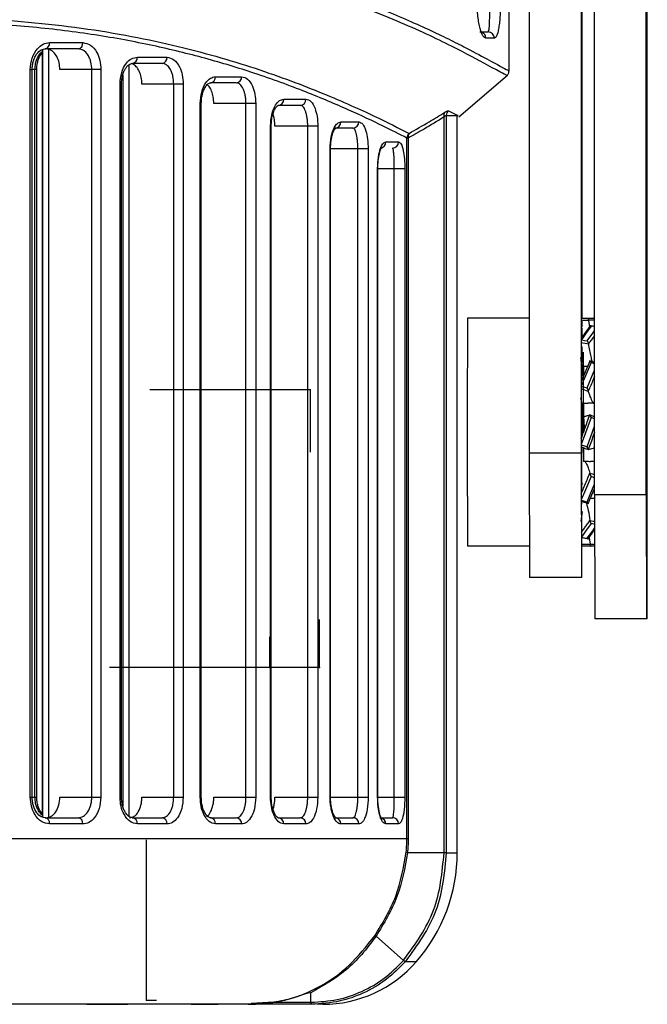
# Model space of a CAD drawing. Header units: millimetres. Extents: x -247 to 109, y -16 to 256.
# Tile 11 of 13: x 51 to 81, y 60 to 108. Entities that reach past the tile are written whole.
import ezdxf

# ---------------------------------------------------------------- set-up
doc = ezdxf.new("R2010")
doc.units = ezdxf.units.MM
doc.header["$PDSIZE"] = -1

msp = doc.modelspace()

# ---------------------------------------------------------------- linework, layer by layer
at = {"color": 7, "linetype": 'Continuous', "lineweight": 25}
for p, q in [((78.602, 84.907), (78.602, 173.907)), ((81.102, 84.907), (81.102, 173.907)), ((81.152, 84.907), (81.152, 173.907)), ((75.455, 137.407), (75.455, 86.907)), ((77.955, 137.407), (77.955, 86.907)), ((77.999, 137.407), (77.999, 93.407)), ((74.477, 105.347), (74.477, 135.407)), ((73.068, 107.222), (73.472, 107.222)), ((73.769, 106.922), (73.363, 106.922)), ((52.299, 106.704), (53.899, 106.704)), ((51.939, 106.364), (51.939, 69.348)), ((51.952, 106.367), (51.952, 69.345)), ((53.678, 106.404), (52.086, 106.404)), ((52.243, 106.385), (52.243, 69.342)), ((56.536, 106.003), (57.968, 106.003)), ((56.12, 105.616), (56.12, 69.394)), ((57.728, 105.703), (56.303, 105.703)), ((51.369, 70.307), (51.369, 105.404)), ((51.369, 105.404), (51.46, 105.404)), ((51.46, 70.307), (51.46, 105.404)), ((51.681, 105.404), (51.46, 105.404)), ((51.592, 70.307), (51.592, 105.404)), ((51.681, 70.307), (51.681, 105.404)), ((54.776, 105.404), (52.797, 105.404)), ((54.339, 70.307), (54.339, 105.404)), ((54.776, 105.404), (54.776, 70.307)), ((55.829, 105.136), (55.829, 69.874)), ((60.311, 105.061), (61.57, 105.061)), ((72.059, 103.133), (74.398, 105.142)), ((55.699, 70.307), (55.699, 104.703)), ((55.699, 104.703), (55.77, 104.703)), ((55.77, 70.307), (55.77, 104.703)), ((58.751, 104.703), (56.756, 104.703)), ((58.294, 70.307), (58.294, 104.703)), ((58.751, 104.703), (58.751, 70.307)), ((61.313, 104.761), (60.06, 104.761)), ((59.571, 70.307), (59.571, 103.761)), ((59.571, 103.761), (59.623, 103.761)), ((59.623, 70.307), (59.623, 103.761)), ((62.253, 103.761), (60.228, 103.761)), ((61.779, 70.307), (61.779, 103.761)), ((62.253, 103.761), (62.253, 70.307)), ((64.402, 103.678), (63.334, 103.678)), ((63.601, 103.978), (64.674, 103.978)), ((71.34, 67.621), (71.34, 103.119)), ((71.447, 103.192), (71.447, 67.621)), ((71.447, 103.192), (71.923, 103.188)), ((71.447, 103.192), (72.002, 103.19)), ((71.552, 103.418), (72.002, 103.19)), ((71.977, 67.621), (71.977, 103.188)), ((72.021, 103.187), (71.977, 103.186)), ((72.012, 103.188), (72.002, 103.19)), ((62.964, 70.307), (62.964, 102.678)), ((62.964, 102.678), (63, 102.678)), ((63, 70.307), (63, 102.678)), ((65.248, 102.678), (63.174, 102.678)), ((64.76, 70.307), (64.76, 102.678)), ((65.248, 102.678), (65.248, 70.307)), ((66.363, 102.881), (67.227, 102.881)), ((66.943, 102.581), (66.083, 102.581)), ((68.525, 101.914), (69.143, 101.914)), ((69.548, 68.307), (69.548, 102.102)), ((69.611, 102.102), (69.548, 102.102)), ((69.611, 102.102), (69.611, 68.307)), ((65.84, 70.307), (65.84, 101.581)), ((67.678, 101.581), (65.84, 101.581)), ((65.862, 70.307), (65.862, 101.581)), ((67.179, 70.307), (67.179, 101.581)), ((67.678, 101.581), (67.678, 70.307)), ((68.133, 70.307), (68.133, 100.614)), ((69.448, 100.614), (68.133, 100.614)), ((68.144, 70.307), (68.144, 100.614)), ((68.94, 70.307), (68.94, 100.614)), ((69.448, 100.614), (69.448, 70.307)), ((75.455, 93.407), (72.477, 93.407)), ((77.976, 93.407), (78.602, 93.407)), ((77.999, 93.306), (77.999, 92.992)), ((78.314, 93.305), (78.361, 93.001)), ((78.399, 93.047), (77.97, 92.456)), ((77.999, 92.943), (77.999, 92.497)), ((78.602, 93.011), (78.367, 93.053)), ((77.999, 92.04), (77.999, 91.242)), ((78.071, 90.563), (77.942, 91.506)), ((78.38, 91.339), (77.965, 90.35)), ((78.602, 91.274), (78.369, 91.347)), ((78.385, 91.353), (78.38, 91.34)), ((77.999, 91.187), (77.999, 91.079)), ((77.999, 90.842), (77.999, 90.638)), ((78.07, 91.098), (78.069, 90.615)), ((78.07, 91.098), (78.278, 91.098)), ((78.076, 90.615), (78.069, 90.615)), ((78.069, 90.615), (78.069, 90.599)), ((78.069, 89.008), (77.942, 89.563)), ((78.067, 89.316), (78.275, 89.316)), ((78.548, 89.316), (78.602, 89.316)), ((77.999, 89.176), (77.999, 88.626)), ((78.136, 88.657), (78.067, 88.657)), ((78.068, 88.657), (78.068, 88.354)), ((78.085, 87.907), (78.085, 88.669)), ((78.086, 88.535), (78.109, 88.008)), ((78.427, 88.725), (78.375, 88.744)), ((77.999, 88.185), (77.999, 87.704)), ((78.602, 87.901), (78.572, 87.818)), ((77.969, 87.181), (77.973, 85.138)), ((77.981, 85.165), (77.985, 87.172)), ((77.999, 87.18), (77.999, 86.907)), ((78.159, 87.123), (78.305, 87.07)), ((78.548, 87.157), (78.602, 87.157)), ((75.455, 86.907), (77.955, 86.907)), ((75.455, 86.907), (75.47, 80.907)), ((77.955, 86.907), (77.97, 80.907)), ((78.137, 86.498), (78.067, 86.498)), ((78.602, 86.498), (78.41, 86.498)), ((77.989, 85.47), (78.02, 85.395)), ((78.304, 84.477), (78.602, 85.194)), ((77.966, 84.577), (78.314, 84.468)), ((77.999, 84.624), (77.975, 84.445)), ((77.998, 84.483), (77.998, 84.605)), ((78.403, 84.717), (78.413, 84.717)), ((78.602, 84.717), (78.413, 84.717)), ((78.602, 84.907), (81.102, 84.907)), ((78.602, 84.907), (78.617, 78.907)), ((81.102, 84.907), (81.117, 78.907)), ((81.137, 78.907), (81.152, 84.907)), ((78.015, 84.089), (77.945, 83.604)), ((78.298, 84.462), (78.303, 84.474)), ((78.305, 84.484), (78.327, 84.557)), ((77.997, 83.659), (77.997, 83.795)), ((78.296, 82.768), (78.603, 83.196)), ((77.972, 82.826), (78.327, 82.762)), ((78.344, 82.814), (78.386, 82.51)), ((75.46, 82.407), (72.477, 82.407)), ((78.604, 82.407), (77.979, 82.407)), ((77.985, 80.907), (75.47, 80.907)), ((81.137, 78.907), (78.617, 78.907)), ((51.369, 70.307), (51.46, 70.307)), ((51.46, 70.307), (51.681, 70.307)), ((52.797, 70.307), (54.776, 70.307)), ((55.699, 70.307), (55.77, 70.307)), ((56.756, 70.307), (58.751, 70.307)), ((59.571, 70.307), (59.623, 70.307)), ((60.228, 70.307), (62.253, 70.307)), ((62.964, 70.307), (63, 70.307)), ((63.174, 70.307), (65.248, 70.307)), ((65.84, 70.307), (67.678, 70.307)), ((68.133, 70.307), (69.448, 70.307)), ((52.086, 69.307), (53.678, 69.307)), ((53.899, 69.007), (52.299, 69.007)), ((56.303, 69.307), (57.728, 69.307)), ((57.968, 69.007), (56.536, 69.007)), ((60.06, 69.307), (61.313, 69.307)), ((61.57, 69.007), (60.311, 69.007)), ((63.334, 69.307), (64.402, 69.307)), ((64.674, 69.007), (63.601, 69.007)), ((66.083, 69.307), (66.943, 69.307)), ((67.227, 69.007), (66.363, 69.007)), ((68.235, 69.307), (68.85, 69.307)), ((69.143, 69.007), (68.525, 69.007)), ((-53.707, 68.307), (69.611, 68.307)), ((71.34, 67.621), (69.574, 67.621)), ((71.447, 67.621), (71.925, 67.621)), ((69.384, 62.426), (68.056, 63.588)), ((69.472, 62.366), (70.009, 62.366)), ((64.915, 60.405), (64.913, 60.865)), ((63.118, 60.405), (62.033, 60.349)), ((63.118, 60.405), (64.915, 60.405)), ((55.533, 60.307), (49.668, 60.307)), ((54.785, 60.313), (55.922, 60.313)), ((59.493, 60.307), (56.055, 60.307)), ((59.685, 60.313), (60.39, 60.313)), ((64.916, 60.307), (60.341, 60.307)), ((65.485, 60.307), (65.194, 60.307))]:
    msp.add_line(p, q, dxfattribs=at)
at = {"color": 7, "linetype": 'Continuous'}
for p, q in [((78.077, 87.907), (78.077, 91.775)), ((64.877, 89.957), (57.142, 89.957)), ((64.877, 89.957), (64.883, 86.94)), ((65.327, 76.557), (65.335, 78.874)), ((62.927, 76.557), (62.936, 78.039)), ((62.927, 76.557), (55.192, 76.557)), ((65.327, 76.557), (57.592, 76.557)), ((56.977, 60.507), (56.977, 68.243)), ((56.977, 60.507), (57.465, 60.507))]:
    msp.add_line(p, q, dxfattribs=at)
at = {"color": 7, "linetype": 'Continuous', "lineweight": 25, "flags": 128}
for points in [[(78.314, 93.305), (78.154, 93.306), (78.05, 93.306), (77.975, 93.307)], [(78.443, 93.025), (78.176, 92.656), (77.969, 92.372)], [(78.247, 92.316), (78.515, 92.684), (78.602, 92.805)], [(78.602, 92.996), (78.567, 93.002), (78.443, 93.025)], [(77.969, 92.366), (78.123, 92.339), (78.247, 92.316)], [(78.307, 92.163), (78.147, 92.193), (78.044, 92.212), (77.969, 92.226)], [(78.438, 91.271), (78.171, 90.633), (77.965, 90.141)], [(78.602, 91.22), (78.562, 91.232), (78.438, 91.271)], [(77.972, 90.516), (77.974, 90.961), (77.977, 91.157)], [(77.977, 91.157), (77.98, 90.961), (77.982, 90.526)], [(78.243, 90.044), (78.51, 90.682), (78.602, 90.902)], [(77.965, 90.131), (78.119, 90.082), (78.243, 90.044)], [(78.303, 89.881), (78.143, 89.932), (78.04, 89.965), (77.965, 89.988)], [(78.067, 89.316), (78.067, 89.236), (78.067, 89.155), (78.067, 89.073), (78.067, 88.99), (78.067, 88.908), (78.067, 88.825), (78.067, 88.741), (78.067, 88.657)], [(77.984, 89.221), (77.985, 88.472), (77.985, 87.66)], [(78.435, 88.616), (78.169, 87.879), (77.964, 87.311)], [(77.969, 87.613), (77.969, 88.472), (77.969, 88.544)], [(78.427, 88.725), (78.535, 88.686), (78.602, 88.662)], [(78.602, 88.556), (78.559, 88.571), (78.435, 88.616)], [(78.242, 87.199), (78.508, 87.935), (78.602, 88.196)], [(77.964, 87.299), (78.118, 87.244), (78.242, 87.199)], [(78.159, 87.123), (78.142, 87.128), (78.039, 87.166), (77.964, 87.193)], [(78.067, 87.157), (78.067, 87.073), (78.067, 86.99), (78.067, 86.907), (78.067, 86.824), (78.067, 86.742), (78.067, 86.66), (78.067, 86.579), (78.067, 86.498)], [(77.999, 85.236), (77.999, 85.737), (77.999, 86.592)], [(78.436, 85.771), (78.171, 85.133), (77.966, 84.641)], [(78.376, 85.933), (78.536, 85.883), (78.602, 85.862)], [(78.602, 85.719), (78.56, 85.732), (78.436, 85.771)], [(78.245, 84.544), (78.51, 85.182), (78.602, 85.404)], [(77.966, 84.631), (78.12, 84.582), (78.245, 84.544)], [(78.38, 83.651), (78.54, 83.622), (78.603, 83.61)], [(78.44, 83.498), (78.176, 83.13), (77.972, 82.846)], [(78.25, 82.79), (78.515, 83.158), (78.603, 83.281)], [(78.603, 83.469), (78.565, 83.476), (78.44, 83.498)], [(77.972, 82.84), (78.126, 82.812), (78.25, 82.79)], [(78.386, 82.51), (78.547, 82.509), (78.604, 82.509)]]:
    msp.add_lwpolyline(points, dxfattribs=at)
at = {"color": 7, "linetype": 'Continuous', "lineweight": 25}
for centre, radius, start, end in [((73.064, 106.923), 0.3, 359.7254, 72.505), ((73.471, 106.923), 0.298, 359.6949, 89.6916), ((52.034, 106.667), 0.268, 281.3164, 7.9989), ((53.631, 106.67), 0.27, 280.0332, 7.3544), ((56.264, 105.974), 0.273, 278.058, 6.2523), ((57.695, 105.976), 0.275, 277.0537, 5.6368), ((60.033, 105.038), 0.279, 275.5084, 4.6103), ((61.29, 105.041), 0.281, 274.7247, 4.0502), ((63.317, 103.963), 0.285, 273.5257, 3.1374), ((64.387, 103.965), 0.287, 272.9233, 2.6516), ((71.576, 103.193), 0.248, 142.2345, 197.4752), ((71.75, 103.189), 0.303, 130.846, 179.4786), ((66.073, 102.871), 0.291, 272.0155, 1.8828), ((66.935, 102.873), 0.293, 271.57, 1.4884), ((69.853, 102.097), 0.305, 131.0271, 179.0955), ((69.86, 102.171), 0.259, 143.1704, 195.6128), ((68.227, 101.911), 0.299, 283.7835, 0.5473), ((68.847, 101.91), 0.297, 270.6247, 0.6113), ((969.191, 87.907), 896.731, 179.64858, 180.35142), ((556.436, 87.907), 475.319, 179.62632, 180.37368), ((-394.182, 87.907), 475.319, 359.62632, 0.37368), ((-86.776, 82.795), 164.771, 359.34348, 0.00494), ((52.034, 69.045), 0.268, 352.0011, 78.6836), ((53.631, 69.042), 0.27, 352.6456, 79.9668), ((56.264, 69.037), 0.273, 353.7477, 81.942), ((57.695, 69.034), 0.275, 354.3632, 82.9463), ((60.033, 69.03), 0.279, 355.3897, 84.4916), ((61.29, 69.027), 0.281, 355.9498, 85.2753), ((63.317, 69.023), 0.285, 356.8626, 86.4743), ((64.387, 69.021), 0.287, 357.3484, 87.0767), ((66.073, 69.017), 0.291, 358.1172, 87.9845), ((66.935, 69.015), 0.293, 358.5116, 88.43), ((68.228, 69.011), 0.297, 359.2415, 76.9612), ((68.847, 69.011), 0.297, 359.3887, 89.3753), ((63.977, 67.621), 8, 318.9396, 0), ((65.485, 66.307), 6, 270, 318.9396), ((70.148, 63.306), 1.157, 229.0199, 234.2779), ((65.195, 60.393), 0.27, 177.4876, 198.5125)]:
    msp.add_arc(centre, radius, start, end, dxfattribs=at)
for points, knots in [([(-13.641, 109.501), (-12.383, 109.375), (-9.868, 109.122), (-5.981, 108.795), (-2.084, 108.536), (1.86, 108.354), (5.796, 108.261), (9.758, 108.26), (13.72, 108.353), (17.056, 108.505), (19.819, 108.675), (22.019, 108.834), (24.243, 109.017), (26.464, 109.219), (28.571, 109.427), (30.726, 109.651), (32.981, 109.894), (35.136, 110.132), (37.196, 110.358), (39.084, 110.561), (41.051, 110.761), (42.982, 110.942), (44.874, 111.097), (47.563, 111.275), (50.912, 111.385), (54.793, 111.288), (57.766, 111.003), (59.996, 110.661), (61.598, 110.353), (63.104, 110.004), (64.511, 109.624), (65.843, 109.215), (67.216, 108.743), (68.547, 108.232), (69.783, 107.71), (70.854, 107.221), (71.794, 106.764), (72.792, 106.252), (73.683, 105.77), (74.343, 105.409), (74.432, 105.368), (74.477, 105.347)], [0, 0, 0, 0, 0.031417, 0.062805, 0.094826, 0.12527, 0.15681, 0.18806, 0.21891, 0.250625, 0.267514, 0.285233, 0.303786, 0.321706, 0.339855, 0.356148, 0.375854, 0.397226, 0.411851, 0.429947, 0.447507, 0.465181, 0.483264, 0.500801, 0.542619, 0.583505, 0.62502, 0.645672, 0.666467, 0.68777, 0.708071, 0.728371, 0.750225, 0.777187, 0.801644, 0.826009, 0.850715, 0.875387, 0.917528, 0.958008, 1, 1, 1, 1]), ([(74.348, 105.133), (74.316, 105.147), (74.248, 105.176), (73.425, 105.628), (71.832, 106.489), (69.216, 107.731), (65.773, 109.049), (61.539, 110.209), (56.554, 110.981), (50.879, 111.207), (44.613, 110.899), (37.855, 110.203), (30.689, 109.383), (23.196, 108.642), (15.451, 108.104), (10.208, 108.039), (7.585, 108.007)], [0, 0, 0, 0, 0.050454, 0.106164, 0.180376, 0.255284, 0.32977, 0.404385, 0.478837, 0.552592, 0.627001, 0.701505, 0.775662, 0.850441, 0.925164, 1, 1, 1, 1]), ([(73.363, 106.922), (73.315, 106.943), (73.218, 106.986), (73.099, 107.293), (73.019, 107.645), (72.971, 107.968), (72.939, 108.331), (72.934, 108.592), (72.932, 108.722)], [0, 0, 0, 0, 0.249155, 0.499066, 0.626613, 0.749638, 0.87594, 1, 1, 1, 1]), ([(73.472, 107.222), (73.485, 107.239), (73.509, 107.273), (73.53, 107.511), (73.542, 107.792), (73.548, 108.062), (73.552, 108.373), (73.552, 108.608), (73.552, 108.722)], [0, 0, 0, 0, 0.249176, 0.4978, 0.630827, 0.748205, 0.878144, 1, 1, 1, 1]), ([(74.063, 108.722), (74.062, 108.587), (74.059, 108.317), (74.04, 107.946), (74.011, 107.627), (73.961, 107.283), (73.883, 106.987), (73.807, 106.943), (73.769, 106.922)], [0, 0, 0, 0, 0.125916, 0.251098, 0.376431, 0.502014, 0.750692, 1, 1, 1, 1]), ([(7.603, 105.814), (10.042, 105.839), (14.943, 105.891), (22.192, 106.313), (29.242, 106.89), (36.003, 107.5), (42.381, 107.946), (48.293, 107.965), (53.642, 107.521), (58.343, 106.633), (62.35, 105.476), (65.6, 104.245), (68.145, 103.091), (69.15, 102.581), (69.653, 102.327)], [0, 0, 0, 0, 0.082766, 0.166311, 0.249538, 0.332695, 0.416463, 0.499377, 0.58239, 0.66618, 0.749386, 0.832914, 0.916439, 1, 1, 1, 1]), ([(69.548, 102.102), (69.187, 102.285), (68.468, 102.651), (66.804, 103.44), (64.735, 104.321), (62.379, 105.188), (59.874, 105.951), (57.31, 106.582), (54.535, 107.098), (51.513, 107.477), (48.27, 107.682), (44.846, 107.728), (41.268, 107.615), (37.597, 107.372), (33.622, 107.041), (29.646, 106.685), (25.769, 106.355), (22.234, 106.085), (18.696, 105.858), (15.068, 105.686), (11.415, 105.58), (7, 105.535), (1.742, 105.625), (-2.921, 105.849), (-6.216, 106.064), (-8.032, 106.195), (-9.828, 106.336), (-11.672, 106.488), (-13.815, 106.673), (-15.934, 106.859), (-17.831, 107.027), (-19.547, 107.175), (-21.248, 107.313), (-23.051, 107.446), (-25.556, 107.605), (-28.769, 107.73), (-32.095, 107.693), (-34.834, 107.541), (-37.051, 107.325), (-39.149, 107.026), (-41.143, 106.655), (-42.98, 106.233), (-44.732, 105.756), (-46.482, 105.207), (-48.158, 104.604), (-49.659, 104), (-50.951, 103.432), (-52.053, 102.913), (-52.983, 102.448), (-53.425, 102.217), (-53.646, 102.102)], [0, 0, 0, 0, 0.031377, 0.062613, 0.093952, 0.125314, 0.150963, 0.175676, 0.20048, 0.225143, 0.250218, 0.275016, 0.299265, 0.323869, 0.347483, 0.375029, 0.397276, 0.417251, 0.437499, 0.458952, 0.479779, 0.499986, 0.534214, 0.569411, 0.580305, 0.591813, 0.60139, 0.612212, 0.624854, 0.640217, 0.651146, 0.660274, 0.67264, 0.683771, 0.695428, 0.722372, 0.749626, 0.767459, 0.785029, 0.802858, 0.820608, 0.838662, 0.855629, 0.874605, 0.897103, 0.91763, 0.937344, 0.958701, 0.979398, 1, 1, 1, 1]), ([(51.369, 105.404), (51.386, 105.595), (51.422, 105.978), (51.674, 106.404), (51.98, 106.659), (52.193, 106.689), (52.299, 106.704)], [0, 0, 0, 0, 0.27955, 0.558855, 0.778907, 1, 1, 1, 1]), ([(53.899, 106.704), (54.028, 106.68), (54.287, 106.631), (54.574, 106.285), (54.745, 105.856), (54.766, 105.555), (54.776, 105.404)], [0, 0, 0, 0, 0.279616, 0.558944, 0.778953, 1, 1, 1, 1]), ([(51.46, 105.404), (51.464, 105.479), (51.47, 105.627), (51.518, 105.833), (51.589, 106.014), (51.709, 106.209), (51.893, 106.381), (52.049, 106.4), (52.125, 106.409)], [0, 0, 0, 0, 0.136953, 0.270509, 0.40009, 0.52695, 0.769015, 1, 1, 1, 1]), ([(51.592, 105.404), (51.599, 105.509), (51.611, 105.686), (51.691, 105.927), (51.794, 106.108), (51.883, 106.222), (51.935, 106.257), (51.939, 106.259)], [0, 0, 0, 0, 0.305631, 0.515897, 0.76405, 0.983092, 1, 1, 1, 1]), ([(51.681, 105.404), (51.684, 105.479), (51.69, 105.624), (51.748, 105.877), (51.835, 106.087), (51.917, 106.173), (51.939, 106.197)], [0, 0, 0, 0, 0.234604, 0.454528, 0.85323, 1, 1, 1, 1]), ([(52.797, 105.404), (52.79, 105.517), (52.775, 105.741), (52.66, 106.04), (52.491, 106.267), (52.301, 106.387), (52.175, 106.399), (52.125, 106.404)], [0, 0, 0, 0, 0.214281, 0.428554, 0.643031, 0.857851, 1, 1, 1, 1]), ([(54.339, 105.404), (54.33, 105.528), (54.317, 105.72), (54.237, 105.954), (54.126, 106.163), (53.939, 106.36), (53.765, 106.389), (53.678, 106.404)], [0, 0, 0, 0, 0.235859, 0.364853, 0.500903, 0.75041, 1, 1, 1, 1]), ([(55.699, 104.703), (55.715, 104.895), (55.747, 105.278), (55.974, 105.705), (56.25, 105.958), (56.44, 105.988), (56.536, 106.003)], [0, 0, 0, 0, 0.279526, 0.558819, 0.778889, 1, 1, 1, 1]), ([(57.968, 106.003), (58.083, 105.979), (58.313, 105.931), (58.569, 105.587), (58.723, 105.158), (58.741, 104.855), (58.751, 104.703)], [0, 0, 0, 0, 0.279672, 0.559029, 0.778999, 1, 1, 1, 1]), ([(55.77, 104.703), (55.773, 104.787), (55.78, 104.949), (55.831, 105.17), (55.902, 105.355), (56.013, 105.542), (56.169, 105.69), (56.289, 105.703), (56.345, 105.708)], [0, 0, 0, 0, 0.150202, 0.292877, 0.427852, 0.556017, 0.790218, 1, 1, 1, 1]), ([(56.756, 104.703), (56.75, 104.815), (56.737, 105.038), (56.637, 105.333), (56.49, 105.567), (56.363, 105.64), (56.299, 105.676)], [0, 0, 0, 0, 0.248431, 0.496805, 0.746798, 1, 1, 1, 1]), ([(58.294, 104.703), (58.287, 104.83), (58.275, 105.025), (58.205, 105.259), (58.122, 105.44), (58.014, 105.583), (57.875, 105.683), (57.781, 105.696), (57.728, 105.703)], [0, 0, 0, 0, 0.239104, 0.366866, 0.499941, 0.684152, 0.825717, 1, 1, 1, 1]), ([(59.571, 103.761), (59.585, 103.954), (59.614, 104.34), (59.817, 104.766), (60.061, 105.016), (60.227, 105.046), (60.311, 105.061)], [0, 0, 0, 0, 0.279503, 0.558708, 0.778848, 1, 1, 1, 1]), ([(61.57, 105.061), (61.67, 105.037), (61.869, 104.99), (62.092, 104.65), (62.228, 104.22), (62.244, 103.914), (62.253, 103.761)], [0, 0, 0, 0, 0.279783, 0.558981, 0.779119, 1, 1, 1, 1]), ([(74.373, 105.12), (74.388, 105.134), (74.419, 105.164), (74.452, 105.221), (74.473, 105.283), (74.476, 105.326), (74.477, 105.347)], [0, 0, 0, 0, 0.247224, 0.500003, 0.752781, 1, 1, 1, 1]), ([(59.623, 103.761), (59.626, 103.851), (59.633, 104.025), (59.683, 104.256), (59.743, 104.429), (59.789, 104.508), (59.807, 104.539)], [0, 0, 0, 0, 0.296361, 0.574199, 0.83379, 1, 1, 1, 1]), ([(59.807, 104.539), (59.815, 104.553), (59.867, 104.653), (59.979, 104.753), (60.066, 104.762), (60.105, 104.766)], [0, 0, 0, 0, 0.085659, 0.576973, 1, 1, 1, 1]), ([(60.228, 103.761), (60.222, 103.87), (60.212, 104.09), (60.127, 104.377), (60.033, 104.571), (59.961, 104.627), (59.941, 104.643)], [0, 0, 0, 0, 0.293086, 0.585996, 0.883851, 1, 1, 1, 1]), ([(61.779, 103.761), (61.778, 103.827), (61.774, 103.962), (61.746, 104.153), (61.702, 104.329), (61.624, 104.531), (61.528, 104.664), (61.414, 104.746), (61.353, 104.755), (61.313, 104.761)], [0, 0, 0, 0, 0.1239874, 0.2507627, 0.3715419, 0.5007231, 0.7497637, 0.8359367, 1, 1, 1, 1]), ([(62.964, 102.678), (62.977, 102.874), (63.003, 103.266), (63.181, 103.69), (63.389, 103.936), (63.53, 103.964), (63.601, 103.978)], [0, 0, 0, 0, 0.279346, 0.558547, 0.778834, 1, 1, 1, 1]), ([(63, 102.678), (63.003, 102.771), (63.009, 102.952), (63.054, 103.191), (63.113, 103.38), (63.197, 103.56), (63.258, 103.619), (63.297, 103.656)], [0, 0, 0, 0, 0.198504, 0.384636, 0.558781, 0.720868, 1, 1, 1, 1]), ([(63.297, 103.656), (63.298, 103.658), (63.334, 103.702), (63.359, 103.693), (63.383, 103.683)], [0, 0, 0, 0, 0.042503, 1, 1, 1, 1]), ([(64.76, 102.678), (64.759, 102.747), (64.756, 102.886), (64.734, 103.08), (64.699, 103.258), (64.638, 103.457), (64.563, 103.587), (64.477, 103.665), (64.431, 103.673), (64.402, 103.678)], [0, 0, 0, 0, 0.123565, 0.250627, 0.3708, 0.500609, 0.749742, 0.842024, 1, 1, 1, 1]), ([(64.674, 103.978), (64.757, 103.956), (64.922, 103.91), (65.11, 103.577), (65.227, 103.146), (65.241, 102.834), (65.248, 102.678)], [0, 0, 0, 0, 0.280006, 0.559267, 0.779348, 1, 1, 1, 1]), ([(63.174, 102.678), (63.169, 102.783), (63.159, 102.993), (63.121, 103.202), (63.088, 103.277), (63.087, 103.281)], [0, 0, 0, 0, 0.4868832, 0.9732051, 1, 1, 1, 1]), ([(71.34, 103.119), (71.019, 102.922), (70.445, 102.571), (69.865, 102.245), (69.611, 102.102)], [0, 0, 0, 0, 0.5599951, 1, 1, 1, 1]), ([(69.653, 102.327), (69.977, 102.51), (70.555, 102.838), (71.128, 103.19), (71.38, 103.345)], [0, 0, 0, 0, 0.5599963, 1, 1, 1, 1]), ([(71.447, 103.192), (71.444, 103.193), (71.436, 103.195), (71.404, 103.178), (71.366, 103.143), (71.34, 103.119)], [0, 0, 0, 0, 0.234944, 0.475405, 1, 1, 1, 1]), ([(71.38, 103.345), (71.427, 103.372), (71.509, 103.42), (71.539, 103.419), (71.552, 103.418)], [0, 0, 0, 0, 0.559916, 1, 1, 1, 1]), ([(65.84, 101.581), (65.851, 101.781), (65.874, 102.181), (66.024, 102.602), (66.194, 102.84), (66.307, 102.867), (66.363, 102.881)], [0, 0, 0, 0, 0.279102, 0.55839, 0.778951, 1, 1, 1, 1]), ([(67.227, 102.881), (67.291, 102.859), (67.419, 102.816), (67.566, 102.493), (67.661, 102.061), (67.673, 101.741), (67.678, 101.581)], [0, 0, 0, 0, 0.280204, 0.559819, 0.77962, 1, 1, 1, 1]), ([(65.862, 101.581), (65.863, 101.644), (65.866, 101.774), (65.886, 101.967), (65.919, 102.152), (65.964, 102.317), (66.015, 102.45), (66.086, 102.578), (66.114, 102.583), (66.134, 102.586)], [0, 0, 0, 0, 0.101119, 0.209797, 0.325252, 0.447608, 0.57616, 0.711333, 1, 1, 1, 1]), ([(67.179, 101.581), (67.178, 101.652), (67.176, 101.797), (67.161, 101.996), (67.137, 102.175), (67.097, 102.371), (67.032, 102.543), (66.973, 102.568), (66.943, 102.581)], [0, 0, 0, 0, 0.123002, 0.250817, 0.37005, 0.500996, 0.750291, 1, 1, 1, 1]), ([(68.133, 100.614), (68.135, 100.705), (68.138, 100.89), (68.166, 101.148), (68.207, 101.381), (68.278, 101.637), (68.387, 101.865), (68.479, 101.897), (68.525, 101.914)], [0, 0, 0, 0, 0.124338, 0.250394, 0.373787, 0.500791, 0.750444, 1, 1, 1, 1]), ([(69.143, 101.914), (69.186, 101.893), (69.271, 101.853), (69.37, 101.545), (69.435, 101.113), (69.444, 100.78), (69.448, 100.614)], [0, 0, 0, 0, 0.279472, 0.55892, 0.779703, 1, 1, 1, 1]), ([(68.144, 100.614), (68.147, 100.71), (68.151, 100.898), (68.18, 101.148), (68.218, 101.347), (68.267, 101.53), (68.314, 101.622), (68.302, 101.617), (68.299, 101.616)], [0, 0, 0, 0, 0.1689851, 0.3309106, 0.4861138, 0.6347201, 0.9108969, 1, 1, 1, 1]), ([(68.94, 100.614), (68.94, 100.688), (68.939, 100.842), (68.933, 101.048), (68.925, 101.228), (68.91, 101.418), (68.886, 101.579), (68.862, 101.602), (68.85, 101.614)], [0, 0, 0, 0, 0.121979, 0.2511069, 0.3690915, 0.5017561, 0.7508642, 1, 1, 1, 1]), ([(78.254, 93.407), (78.256, 93.407), (78.262, 93.407), (78.276, 93.402), (78.29, 93.389), (78.301, 93.37), (78.308, 93.351), (78.312, 93.331), (78.313, 93.317), (78.313, 93.311)], [0, 0, 0, 0, 0.0838991, 0.2506153, 0.4998277, 0.6461415, 0.7778801, 0.895317, 1, 1, 1, 1]), ([(78.313, 93.311), (78.314, 93.31), (78.314, 93.308), (78.314, 93.306), (78.314, 93.305)], [0, 0, 0, 0, 0.56, 1, 1, 1, 1]), ([(78.602, 93.307), (78.586, 93.307), (78.53, 93.308), (78.434, 93.309), (78.354, 93.31), (78.313, 93.311)], [0, 0, 0, 0, 0.166653, 0.583327, 1, 1, 1, 1]), ([(78.384, 93.005), (78.384, 93.01), (78.385, 93.022), (78.39, 93.034), (78.396, 93.043), (78.407, 93.047), (78.421, 93.043), (78.434, 93.034), (78.441, 93.027), (78.443, 93.025)], [0, 0, 0, 0, 0.104509, 0.221957, 0.353791, 0.500179, 0.749405, 0.909785, 1, 1, 1, 1]), ([(78.247, 92.316), (78.249, 92.314), (78.256, 92.306), (78.269, 92.288), (78.283, 92.262), (78.295, 92.233), (78.302, 92.21), (78.306, 92.188), (78.307, 92.175), (78.307, 92.169)], [0, 0, 0, 0, 0.083899, 0.250615, 0.499828, 0.646141, 0.77788, 0.895317, 1, 1, 1, 1]), ([(78.602, 92.571), (78.584, 92.547), (78.526, 92.467), (78.427, 92.333), (78.347, 92.223), (78.307, 92.169)], [0, 0, 0, 0, 0.185424, 0.592712, 1, 1, 1, 1]), ([(78.307, 92.169), (78.307, 92.168), (78.307, 92.166), (78.307, 92.164), (78.307, 92.163)], [0, 0, 0, 0, 0.56, 1, 1, 1, 1]), ([(78.307, 92.163), (78.339, 91.959), (78.382, 91.684), (78.458, 91.42), (78.477, 91.353)], [0, 0, 0, 0, 0.745884, 1, 1, 1, 1]), ([(78.378, 91.334), (78.379, 91.336), (78.379, 91.342), (78.384, 91.343), (78.391, 91.34), (78.402, 91.328), (78.416, 91.309), (78.429, 91.287), (78.435, 91.275), (78.438, 91.271)], [0, 0, 0, 0, 0.1045085, 0.2219573, 0.3537906, 0.5001793, 0.7494047, 0.9097847, 1, 1, 1, 1]), ([(78.602, 90.598), (78.583, 90.55), (78.523, 90.408), (78.423, 90.17), (78.343, 89.98), (78.303, 89.885)], [0, 0, 0, 0, 0.1986387, 0.5993194, 1, 1, 1, 1]), ([(78.243, 90.044), (78.245, 90.04), (78.252, 90.027), (78.265, 90), (78.279, 89.968), (78.29, 89.937), (78.298, 89.915), (78.302, 89.897), (78.303, 89.889), (78.303, 89.885)], [0, 0, 0, 0, 0.083899, 0.250615, 0.499828, 0.646141, 0.77788, 0.895317, 1, 1, 1, 1]), ([(78.303, 89.885), (78.303, 89.884), (78.303, 89.883), (78.303, 89.882), (78.303, 89.881)], [0, 0, 0, 0, 0.56, 1, 1, 1, 1]), ([(78.303, 89.881), (78.337, 89.769), (78.397, 89.567), (78.501, 89.38), (78.547, 89.298)], [0, 0, 0, 0, 0.55797, 1, 1, 1, 1]), ([(78.547, 89.298), (78.497, 89.301), (78.406, 89.307), (78.315, 89.314), (78.275, 89.316)], [0, 0, 0, 0, 0.56, 1, 1, 1, 1]), ([(78.548, 89.316), (78.548, 89.313), (78.548, 89.307), (78.547, 89.301), (78.547, 89.298)], [0, 0, 0, 0, 0.56, 1, 1, 1, 1]), ([(78.105, 87.997), (78.116, 88.025), (78.166, 88.164), (78.256, 88.413), (78.335, 88.634), (78.375, 88.744)], [0, 0, 0, 0, 0.114687, 0.557343, 1, 1, 1, 1]), ([(78.136, 88.657), (78.136, 88.661), (78.137, 88.667), (78.137, 88.674), (78.137, 88.677)], [0, 0, 0, 0, 0.56, 1, 1, 1, 1]), ([(78.137, 88.677), (78.196, 88.693), (78.301, 88.723), (78.353, 88.738), (78.375, 88.744)], [0, 0, 0, 0, 0.562284, 1, 1, 1, 1]), ([(78.375, 88.744), (78.375, 88.744), (78.375, 88.744), (78.375, 88.744), (78.375, 88.744)], [0, 0, 0, 0, 0.56, 1, 1, 1, 1]), ([(78.375, 88.744), (78.376, 88.743), (78.377, 88.741), (78.381, 88.732), (78.388, 88.717), (78.399, 88.693), (78.413, 88.663), (78.426, 88.635), (78.433, 88.621), (78.435, 88.616)], [0, 0, 0, 0, 0.1045085, 0.2219573, 0.3537906, 0.5001793, 0.7494047, 0.9097847, 1, 1, 1, 1]), ([(77.964, 87.605), (77.981, 87.654), (78.029, 87.785), (78.076, 87.915), (78.105, 87.997)], [0, 0, 0, 0, 0.373864, 1, 1, 1, 1]), ([(77.99, 88.209), (78.008, 88.161), (78.04, 88.073), (78.071, 87.986), (78.085, 87.948)], [0, 0, 0, 0, 0.559116, 1, 1, 1, 1]), ([(78.572, 87.818), (78.562, 87.789), (78.512, 87.651), (78.422, 87.402), (78.342, 87.181), (78.302, 87.071)], [0, 0, 0, 0, 0.1146868, 0.5573434, 1, 1, 1, 1]), ([(78.242, 87.199), (78.244, 87.194), (78.251, 87.18), (78.264, 87.152), (78.278, 87.122), (78.29, 87.098), (78.297, 87.083), (78.301, 87.073), (78.302, 87.072), (78.302, 87.071)], [0, 0, 0, 0, 0.083899, 0.250615, 0.499828, 0.646141, 0.77788, 0.895317, 1, 1, 1, 1]), ([(78.302, 87.071), (78.336, 87.08), (78.397, 87.097), (78.501, 87.125), (78.547, 87.138)], [0, 0, 0, 0, 0.55797, 1, 1, 1, 1]), ([(78.302, 87.071), (78.302, 87.071), (78.302, 87.071), (78.302, 87.071), (78.302, 87.071)], [0, 0, 0, 0, 0.56, 1, 1, 1, 1]), ([(78.548, 87.157), (78.548, 87.154), (78.547, 87.147), (78.547, 87.141), (78.547, 87.138)], [0, 0, 0, 0, 0.56, 1, 1, 1, 1]), ([(78.137, 86.498), (78.137, 86.502), (78.137, 86.508), (78.137, 86.514), (78.137, 86.517)], [0, 0, 0, 0, 0.56, 1, 1, 1, 1]), ([(78.137, 86.517), (78.197, 86.412), (78.302, 86.227), (78.353, 86.023), (78.376, 85.933)], [0, 0, 0, 0, 0.562284, 1, 1, 1, 1]), ([(78.137, 86.517), (78.188, 86.513), (78.279, 86.507), (78.37, 86.501), (78.41, 86.498)], [0, 0, 0, 0, 0.56, 1, 1, 1, 1]), ([(77.966, 84.947), (77.984, 84.989), (78.041, 85.126), (78.138, 85.359), (78.257, 85.644), (78.336, 85.835), (78.376, 85.93)], [0, 0, 0, 0, 0.1285142, 0.4190095, 0.7095047, 1, 1, 1, 1]), ([(78.376, 85.93), (78.376, 85.931), (78.376, 85.932), (78.376, 85.933), (78.376, 85.933)], [0, 0, 0, 0, 0.56, 1, 1, 1, 1]), ([(78.376, 85.93), (78.377, 85.926), (78.377, 85.918), (78.382, 85.9), (78.389, 85.877), (78.4, 85.847), (78.414, 85.815), (78.427, 85.788), (78.434, 85.775), (78.436, 85.771)], [0, 0, 0, 0, 0.1045085, 0.2219573, 0.3537906, 0.5001793, 0.7494047, 0.9097847, 1, 1, 1, 1]), ([(78.211, 84.467), (78.244, 84.356), (78.321, 84.091), (78.358, 83.813), (78.38, 83.651)], [0, 0, 0, 0, 0.418534, 1, 1, 1, 1]), ([(78.245, 84.544), (78.247, 84.54), (78.253, 84.528), (78.267, 84.506), (78.281, 84.486), (78.292, 84.475), (78.3, 84.472), (78.304, 84.473), (78.305, 84.479), (78.305, 84.481)], [0, 0, 0, 0, 0.083899, 0.250615, 0.499828, 0.646141, 0.77788, 0.895317, 1, 1, 1, 1]), ([(77.971, 83.081), (77.989, 83.106), (78.046, 83.184), (78.142, 83.318), (78.261, 83.482), (78.341, 83.591), (78.38, 83.646)], [0, 0, 0, 0, 0.128514, 0.419009, 0.709505, 1, 1, 1, 1]), ([(78.38, 83.646), (78.38, 83.647), (78.38, 83.649), (78.38, 83.651), (78.38, 83.651)], [0, 0, 0, 0, 0.56, 1, 1, 1, 1]), ([(78.38, 83.646), (78.381, 83.64), (78.382, 83.627), (78.386, 83.605), (78.393, 83.582), (78.404, 83.553), (78.418, 83.527), (78.431, 83.509), (78.438, 83.501), (78.44, 83.498)], [0, 0, 0, 0, 0.104509, 0.221957, 0.353791, 0.500179, 0.749405, 0.909785, 1, 1, 1, 1]), ([(78.25, 82.79), (78.252, 82.788), (78.259, 82.781), (78.272, 82.771), (78.286, 82.767), (78.298, 82.772), (78.305, 82.781), (78.31, 82.793), (78.31, 82.804), (78.311, 82.809)], [0, 0, 0, 0, 0.083899, 0.250615, 0.499828, 0.646141, 0.77788, 0.895317, 1, 1, 1, 1]), ([(77.978, 82.509), (77.995, 82.509), (78.052, 82.508), (78.149, 82.507), (78.268, 82.505), (78.347, 82.504), (78.387, 82.504)], [0, 0, 0, 0, 0.128514, 0.419009, 0.709505, 1, 1, 1, 1]), ([(78.387, 82.504), (78.387, 82.505), (78.387, 82.507), (78.386, 82.509), (78.386, 82.51)], [0, 0, 0, 0, 0.56, 1, 1, 1, 1]), ([(78.387, 82.504), (78.387, 82.497), (78.388, 82.484), (78.393, 82.464), (78.399, 82.445), (78.411, 82.425), (78.425, 82.413), (78.438, 82.408), (78.445, 82.407), (78.447, 82.407)], [0, 0, 0, 0, 0.104509, 0.221957, 0.353791, 0.500179, 0.749405, 0.909785, 1, 1, 1, 1]), ([(52.299, 69.007), (52.164, 69.032), (51.894, 69.08), (51.587, 69.427), (51.402, 69.856), (51.38, 70.157), (51.369, 70.307)], [0, 0, 0, 0, 0.279609, 0.558932, 0.778947, 1, 1, 1, 1]), ([(52.125, 69.302), (52.049, 69.312), (51.893, 69.331), (51.67, 69.537), (51.533, 69.814), (51.47, 70.084), (51.464, 70.232), (51.46, 70.307)], [0, 0, 0, 0, 0.230827, 0.473406, 0.728811, 0.862276, 1, 1, 1, 1]), ([(51.939, 69.452), (51.935, 69.455), (51.883, 69.49), (51.793, 69.604), (51.69, 69.785), (51.611, 70.026), (51.599, 70.203), (51.592, 70.307)], [0, 0, 0, 0, 0.017311, 0.236629, 0.484422, 0.694453, 1, 1, 1, 1]), ([(51.939, 69.515), (51.917, 69.538), (51.835, 69.625), (51.748, 69.835), (51.69, 70.088), (51.684, 70.233), (51.681, 70.307)], [0, 0, 0, 0, 0.147258, 0.546128, 0.766434, 1, 1, 1, 1]), ([(52.125, 69.307), (52.213, 69.322), (52.391, 69.352), (52.612, 69.583), (52.766, 69.914), (52.787, 70.176), (52.797, 70.307)], [0, 0, 0, 0, 0.2500527, 0.4998888, 0.7492354, 1, 1, 1, 1]), ([(53.678, 69.307), (53.766, 69.322), (53.941, 69.352), (54.158, 69.582), (54.277, 69.855), (54.331, 70.105), (54.336, 70.239), (54.339, 70.307)], [0, 0, 0, 0, 0.249768, 0.499583, 0.743236, 0.870106, 1, 1, 1, 1]), ([(54.776, 70.307), (54.759, 70.116), (54.726, 69.734), (54.493, 69.307), (54.204, 69.053), (54.001, 69.022), (53.899, 69.007)], [0, 0, 0, 0, 0.279541, 0.558846, 0.778904, 1, 1, 1, 1]), ([(56.536, 69.007), (56.415, 69.032), (56.173, 69.08), (55.896, 69.426), (55.729, 69.855), (55.709, 70.156), (55.699, 70.307)], [0, 0, 0, 0, 0.279637, 0.558962, 0.778961, 1, 1, 1, 1]), ([(56.345, 69.302), (56.289, 69.308), (56.169, 69.32), (56.013, 69.468), (55.902, 69.655), (55.831, 69.84), (55.78, 70.061), (55.773, 70.224), (55.77, 70.307)], [0, 0, 0, 0, 0.209252, 0.443613, 0.571617, 0.706808, 0.849154, 1, 1, 1, 1]), ([(56.16, 69.307), (56.238, 69.322), (56.394, 69.352), (56.593, 69.581), (56.702, 69.858), (56.749, 70.11), (56.754, 70.242), (56.756, 70.307)], [0, 0, 0, 0, 0.2497726, 0.4993208, 0.7483866, 0.8749421, 1, 1, 1, 1]), ([(57.728, 69.307), (57.803, 69.322), (57.952, 69.352), (58.11, 69.546), (58.205, 69.752), (58.275, 69.986), (58.287, 70.181), (58.294, 70.307)], [0, 0, 0, 0, 0.250294, 0.499677, 0.632828, 0.760678, 1, 1, 1, 1]), ([(58.751, 70.307), (58.736, 70.115), (58.706, 69.731), (58.497, 69.305), (58.24, 69.052), (58.059, 69.022), (57.968, 69.007)], [0, 0, 0, 0, 0.279538, 0.558771, 0.778875, 1, 1, 1, 1]), ([(60.311, 69.007), (60.205, 69.031), (59.993, 69.078), (59.748, 69.421), (59.598, 69.851), (59.58, 70.155), (59.571, 70.307)], [0, 0, 0, 0, 0.279723, 0.559074, 0.779023, 1, 1, 1, 1]), ([(59.806, 69.531), (59.788, 69.561), (59.743, 69.639), (59.684, 69.811), (59.633, 70.042), (59.626, 70.217), (59.623, 70.307)], [0, 0, 0, 0, 0.16318, 0.423457, 0.70131, 1, 1, 1, 1]), ([(59.885, 69.373), (59.893, 69.376), (59.966, 69.401), (60.082, 69.584), (60.18, 69.852), (60.222, 70.108), (60.226, 70.241), (60.228, 70.307)], [0, 0, 0, 0, 0.035367, 0.356321, 0.676721, 0.839401, 1, 1, 1, 1]), ([(61.313, 69.307), (61.353, 69.313), (61.414, 69.322), (61.528, 69.404), (61.624, 69.538), (61.702, 69.739), (61.746, 69.915), (61.774, 70.106), (61.778, 70.241), (61.779, 70.307)], [0, 0, 0, 0, 0.164338, 0.250795, 0.499726, 0.628913, 0.749764, 0.876253, 1, 1, 1, 1]), ([(62.253, 70.307), (62.239, 70.113), (62.213, 69.724), (62.029, 69.3), (61.806, 69.051), (61.649, 69.022), (61.57, 69.007)], [0, 0, 0, 0, 0.279406, 0.558635, 0.778847, 1, 1, 1, 1]), ([(63.601, 69.007), (63.511, 69.03), (63.332, 69.076), (63.12, 69.413), (62.988, 69.845), (62.972, 70.153), (62.964, 70.307)], [0, 0, 0, 0, 0.279864, 0.55905, 0.779173, 1, 1, 1, 1]), ([(63.297, 69.329), (63.259, 69.366), (63.198, 69.425), (63.114, 69.605), (63.055, 69.794), (63.009, 70.033), (63.003, 70.214), (63, 70.307)], [0, 0, 0, 0, 0.279226, 0.441378, 0.615205, 0.8008, 1, 1, 1, 1]), ([(63.086, 69.705), (63.091, 69.716), (63.113, 69.776), (63.141, 69.911), (63.169, 70.103), (63.172, 70.239), (63.174, 70.307)], [0, 0, 0, 0, 0.069113, 0.377354, 0.689699, 1, 1, 1, 1]), ([(64.402, 69.307), (64.431, 69.313), (64.477, 69.321), (64.563, 69.399), (64.638, 69.529), (64.699, 69.729), (64.734, 69.906), (64.756, 70.1), (64.759, 70.239), (64.76, 70.307)], [0, 0, 0, 0, 0.1582303, 0.2507456, 0.4998647, 0.6296523, 0.7498724, 0.876661, 1, 1, 1, 1]), ([(65.248, 70.307), (65.236, 70.11), (65.213, 69.714), (65.056, 69.292), (64.87, 69.05), (64.739, 69.022), (64.674, 69.007)], [0, 0, 0, 0, 0.279191, 0.558475, 0.778895, 1, 1, 1, 1]), ([(66.363, 69.007), (66.299, 69.025), (66.171, 69.059), (66.025, 69.296), (65.933, 69.555), (65.881, 69.785), (65.846, 70.039), (65.842, 70.218), (65.84, 70.307)], [0, 0, 0, 0, 0.249552, 0.498725, 0.624906, 0.749015, 0.874961, 1, 1, 1, 1]), ([(66.134, 69.302), (66.126, 69.3), (66.108, 69.295), (66.03, 69.403), (65.961, 69.579), (65.91, 69.772), (65.87, 70.019), (65.865, 70.209), (65.862, 70.307)], [0, 0, 0, 0, 0.199035, 0.428889, 0.557666, 0.695214, 0.842357, 1, 1, 1, 1]), ([(66.943, 69.307), (66.973, 69.32), (67.032, 69.345), (67.097, 69.518), (67.137, 69.714), (67.161, 69.893), (67.176, 70.092), (67.178, 70.237), (67.179, 70.307)], [0, 0, 0, 0, 0.249935, 0.499589, 0.630551, 0.749861, 0.877305, 1, 1, 1, 1]), ([(67.678, 70.307), (67.669, 70.104), (67.65, 69.698), (67.524, 69.281), (67.379, 69.048), (67.278, 69.021), (67.227, 69.007)], [0, 0, 0, 0, 0.278874, 0.558391, 0.779184, 1, 1, 1, 1]), ([(68.525, 69.007), (68.473, 69.028), (68.37, 69.069), (68.239, 69.385), (68.15, 69.819), (68.139, 70.145), (68.133, 70.307)], [0, 0, 0, 0, 0.279473, 0.559389, 0.779518, 1, 1, 1, 1]), ([(68.303, 69.301), (68.305, 69.3), (68.318, 69.295), (68.273, 69.375), (68.224, 69.546), (68.184, 69.744), (68.152, 70.003), (68.147, 70.204), (68.144, 70.307)], [0, 0, 0, 0, 0.064083, 0.334441, 0.485064, 0.645843, 0.817389, 1, 1, 1, 1]), ([(68.85, 69.307), (68.862, 69.319), (68.886, 69.342), (68.91, 69.504), (68.925, 69.694), (68.933, 69.874), (68.939, 70.08), (68.94, 70.233), (68.94, 70.307)], [0, 0, 0, 0, 0.249407, 0.499472, 0.6321, 0.750123, 0.878575, 1, 1, 1, 1]), ([(69.448, 70.307), (69.441, 70.097), (69.427, 69.674), (69.341, 69.267), (69.245, 69.045), (69.177, 69.02), (69.143, 69.007)], [0, 0, 0, 0, 0.2784936, 0.5586944, 0.7797753, 1, 1, 1, 1]), ([(60.105, 69.302), (60.066, 69.306), (59.98, 69.314), (59.867, 69.415), (59.814, 69.515), (59.806, 69.531)], [0, 0, 0, 0, 0.4201358, 0.9098212, 1, 1, 1, 1]), ([(63.383, 69.302), (63.359, 69.293), (63.335, 69.283), (63.299, 69.327), (63.297, 69.329)], [0, 0, 0, 0, 0.95994, 1, 1, 1, 1]), ([(69.512, 67.646), (69.524, 67.769), (69.544, 67.988), (69.547, 68.21), (69.548, 68.307)], [0, 0, 0, 0, 0.5598889, 1, 1, 1, 1]), ([(69.611, 68.307), (69.609, 68.179), (69.605, 67.949), (69.583, 67.721), (69.574, 67.621)], [0, 0, 0, 0, 0.559895, 1, 1, 1, 1]), ([(67.993, 63.609), (68.373, 64.23), (69.136, 65.479), (69.386, 66.922), (69.512, 67.646)], [0, 0, 0, 0, 0.497857, 1, 1, 1, 1]), ([(69.574, 67.621), (69.447, 66.9), (69.193, 65.461), (68.435, 64.212), (68.056, 63.588)], [0, 0, 0, 0, 0.500523, 1, 1, 1, 1]), ([(69.389, 62.432), (69.949, 63.208), (71.071, 64.76), (71.25, 66.667), (71.34, 67.621)], [0, 0, 0, 0, 0.499783, 1, 1, 1, 1]), ([(71.447, 67.621), (71.358, 66.664), (71.179, 64.733), (70.044, 63.159), (69.472, 62.366)], [0, 0, 0, 0, 0.495884, 1, 1, 1, 1]), ([(69.574, 67.621), (69.559, 67.625), (69.53, 67.634), (69.518, 67.642), (69.512, 67.646)], [0, 0, 0, 0, 0.500004, 1, 1, 1, 1]), ([(61.884, 60.307), (62.201, 60.318), (62.85, 60.341), (64.08, 60.585), (65.374, 61.122), (66.8, 62.119), (67.595, 63.112), (67.993, 63.609)], [0, 0, 0, 0, 0.122676, 0.2506, 0.500254, 0.750018, 1, 1, 1, 1]), ([(68.056, 63.588), (67.831, 63.29), (67.381, 62.692), (66.366, 61.686), (65.495, 61.194), (64.913, 60.865)], [0, 0, 0, 0, 0.248472, 0.497414, 1, 1, 1, 1]), ([(68.056, 63.588), (68.041, 63.595), (68.013, 63.608), (67.999, 63.608), (67.993, 63.609)], [0, 0, 0, 0, 0.500001, 1, 1, 1, 1]), ([(64.924, 60.405), (65.346, 60.431), (66.186, 60.482), (67.387, 60.898), (68.492, 61.526), (69.086, 62.126), (69.384, 62.426)], [0, 0, 0, 0, 0.250248, 0.499608, 0.749248, 1, 1, 1, 1]), ([(69.468, 62.362), (69.177, 62.067), (68.575, 61.456), (67.487, 60.832), (66.259, 60.395), (65.404, 60.338), (64.938, 60.307)], [0, 0, 0, 0, 0.242093, 0.500473, 0.727595, 1, 1, 1, 1]), ([(69.384, 62.426), (69.384, 62.426), (69.384, 62.426), (69.384, 62.426), (69.384, 62.426), (69.384, 62.427), (69.384, 62.427), (69.384, 62.427), (69.385, 62.427), (69.385, 62.428), (69.387, 62.43), (69.388, 62.431), (69.389, 62.432)], [0, 0, 0, 0, 0.0062227, 0.0119764, 0.0177307, 0.0312944, 0.0555153, 0.0987668, 0.1760017, 0.3139211, 0.5602059, 1, 1, 1, 1]), ([(69.384, 62.426), (69.405, 62.409), (69.447, 62.375), (69.461, 62.366), (69.468, 62.362)], [0, 0, 0, 0, 0.500009, 1, 1, 1, 1]), ([(69.472, 62.366), (69.471, 62.365), (69.47, 62.364), (69.469, 62.363), (69.468, 62.362)], [0, 0, 0, 0, 0.559999, 1, 1, 1, 1]), ([(64.913, 60.865), (64.913, 60.865), (64.913, 60.866), (64.912, 60.867), (64.911, 60.867), (64.909, 60.868), (64.901, 60.869), (64.579, 60.813), (64.061, 60.569), (63.435, 60.46), (63.118, 60.405)], [0, 0, 0, 0, 0.001168, 0.001714, 0.002263, 0.003458, 0.004905, 0.014369, 0.500361, 1, 1, 1, 1]), ([(64.915, 60.405), (64.915, 60.405), (64.915, 60.405), (64.915, 60.405), (64.915, 60.405), (64.915, 60.405), (64.915, 60.405), (64.915, 60.405), (64.916, 60.405), (64.919, 60.405), (64.922, 60.405), (64.924, 60.405)], [0, 0, 0, 0, 0.009782, 0.011829, 0.013222, 0.016572, 0.019822, 0.024929, 0.071361, 0.257089, 1, 1, 1, 1]), ([(54.101, 60.307), (54.24, 60.308), (54.516, 60.31), (54.695, 60.312), (54.785, 60.313)], [0, 0, 0, 0, 0.50023, 1, 1, 1, 1]), ([(56.055, 60.307), (55.986, 60.307), (55.862, 60.307), (55.53, 60.307), (55.384, 60.307)], [0, 0, 0, 0, 0.559274, 1, 1, 1, 1]), ([(55.922, 60.313), (55.983, 60.312), (56.104, 60.31), (56.071, 60.308), (56.055, 60.307)], [0, 0, 0, 0, 0.499974, 1, 1, 1, 1]), ([(59.129, 60.307), (59.252, 60.308), (59.497, 60.31), (59.623, 60.312), (59.685, 60.313)], [0, 0, 0, 0, 0.5002297, 1, 1, 1, 1]), ([(60.341, 60.307), (60.228, 60.307), (60.027, 60.307), (59.657, 60.307), (59.493, 60.307)], [0, 0, 0, 0, 0.559274, 1, 1, 1, 1]), ([(60.39, 60.313), (60.421, 60.312), (60.482, 60.31), (60.388, 60.308), (60.341, 60.307)], [0, 0, 0, 0, 0.499974, 1, 1, 1, 1]), ([(64.938, 60.307), (64.934, 60.307), (64.926, 60.307), (64.919, 60.307), (64.916, 60.307)], [0, 0, 0, 0, 0.55997, 1, 1, 1, 1])]:
    msp.add_open_spline(points, degree=3, knots=knots, dxfattribs=at)
for points in [[(71.447, 67.621), (71.438, 67.621), (71.42, 67.621), (71.366, 67.621), (71.34, 67.621)], [(64.915, 60.405), (64.915, 60.377), (64.915, 60.32), (64.915, 60.312), (64.916, 60.307)]]:
    msp.add_open_spline(points, degree=3, dxfattribs=at)
at = {"color": 7, "linetype": 'Continuous'}
for p in [(64.877, 89.957), (78.077, 87.907), (62.927, 76.557), (65.327, 76.557), (56.977, 60.507)]:
    msp.add_point(p, dxfattribs=at)

doc.saveas('drawing.dxf')
